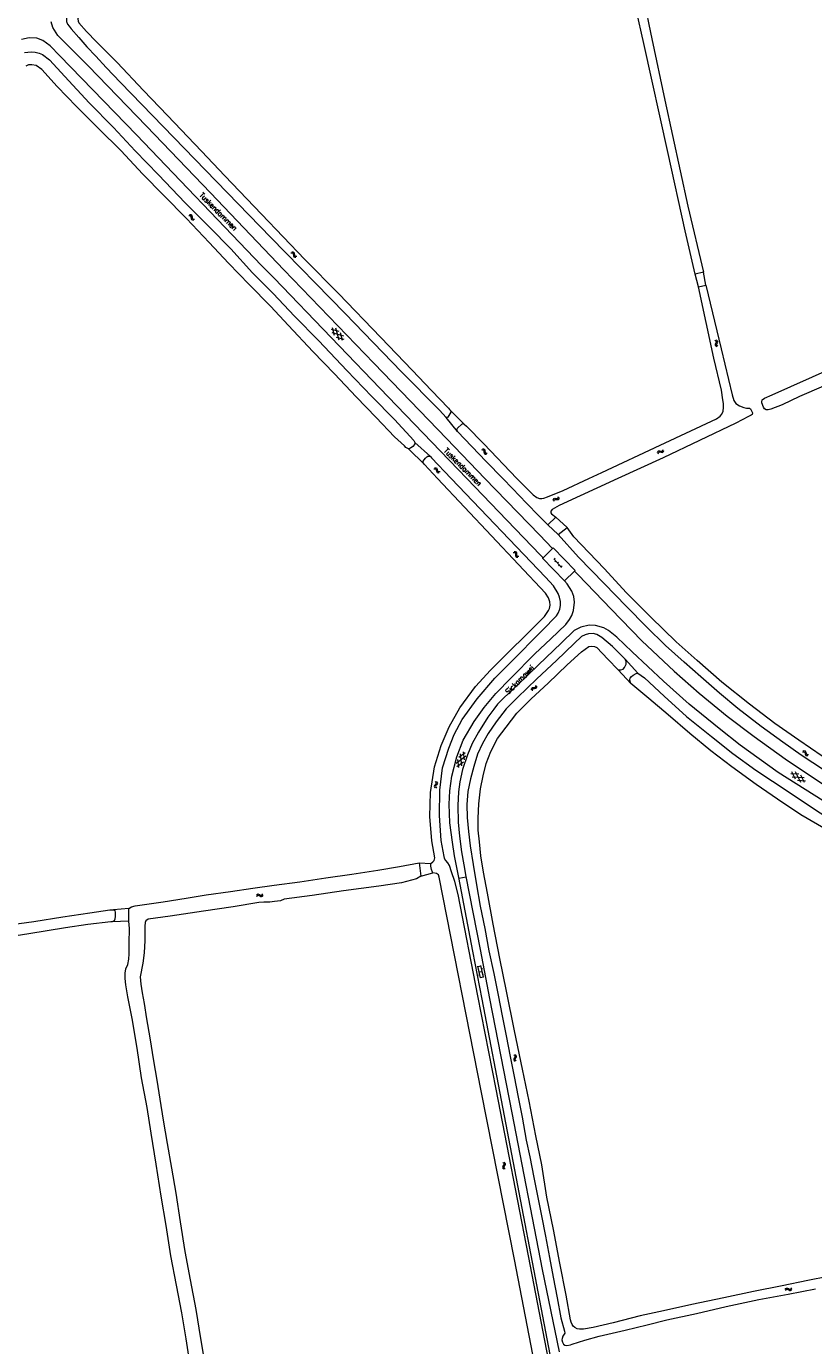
# Model space of a CAD drawing. Header units: metres. Extents: x 189705 to 199106, y 581686 to 588448.
# Tile 95 of 256: x 190388 to 190686, y 587172 to 587671. Entities that reach past the tile are written whole.
import ezdxf

# ---------------------------------------------------------------- set-up
doc = ezdxf.new("R2010")
doc.units = ezdxf.units.M
doc.layers.add('B-WA-OG-GBKN-G', color=7, linetype='Continuous', lineweight=18)
doc.styles.add('Style-STANDARD', font='STANDARD.shx')

msp = doc.modelspace()

# ---------------------------------------------------------------- linework, layer by layer
at = {"layer": 'B-WA-OG-GBKN-G'}
for p, q in [((190449.435, 587599.494), (190449.842, 587599.469)), ((190449.78, 587599.852), (190450.187, 587599.829)), ((190449.842, 587599.469), (190450.14, 587599.331)), ((190450.14, 587599.331), (190450.29, 587599.042)), ((190450.187, 587599.829), (190450.485, 587599.694)), ((190450.29, 587599.042), (190450.338, 587598.63)), ((190450.338, 587598.63), (190450.378, 587598.223)), ((190450.378, 587598.223), (190450.526, 587597.93)), ((190450.485, 587599.694), (190450.64, 587599.393)), ((190450.526, 587597.93), (190450.832, 587597.789)), ((190450.64, 587599.393), (190450.681, 587598.988)), ((190450.681, 587598.988), (190450.724, 587598.582)), ((190450.724, 587598.582), (190450.872, 587598.288)), ((190450.872, 587598.288), (190451.177, 587598.146)), ((190451.177, 587598.146), (190451.585, 587598.122)), ((190450.832, 587597.789), (190451.24, 587597.765)), ((190488.096, 587585.416), (190488.503, 587585.404)), ((190488.43, 587585.784), (190488.837, 587585.775)), ((190488.503, 587585.404), (190488.806, 587585.276)), ((190488.806, 587585.276), (190488.965, 587584.991)), ((190488.837, 587585.775), (190489.139, 587585.65)), ((190488.965, 587584.991), (190489.026, 587584.581)), ((190489.026, 587584.581), (190489.078, 587584.176)), ((190489.078, 587584.176), (190489.236, 587583.887)), ((190489.139, 587585.65), (190489.304, 587585.354)), ((190489.236, 587583.887), (190489.547, 587583.756)), ((190489.304, 587585.354), (190489.358, 587584.95)), ((190489.358, 587584.95), (190489.413, 587584.546)), ((190489.413, 587584.546), (190489.571, 587584.257)), ((190489.547, 587583.756), (190489.955, 587583.745)), ((190489.571, 587584.257), (190489.88, 587584.124)), ((190489.88, 587584.124), (190490.289, 587584.113)), ((190503.324, 587556.524), (190506.27, 587555.732)), ((190503.544, 587555.21), (190507.983, 587554.016)), ((190504.643, 587554.109), (190503.857, 587557.056)), ((190506.357, 587552.392), (190505.171, 587556.832)), ((190505.254, 587553.495), (190508.2, 587552.702)), ((190507.668, 587552.171), (190506.88, 587555.121)), ((190648.526, 587552.335), (190648.868, 587552.114)), ((190648.729, 587550.766), (190648.715, 587550.437)), ((190648.715, 587550.437), (190648.914, 587550.164)), ((190648.892, 587551.139), (190648.729, 587550.766)), ((190648.868, 587552.114), (190649.062, 587551.848)), ((190649.051, 587551.523), (190648.892, 587551.139)), ((190648.914, 587550.164), (190649.258, 587549.944)), ((190649.001, 587552.478), (190649.345, 587552.26)), ((190649.062, 587551.848), (190649.051, 587551.523)), ((190649.206, 587550.91), (190649.192, 587550.581)), ((190649.192, 587550.581), (190649.389, 587550.308)), ((190649.367, 587551.285), (190649.206, 587550.91)), ((190649.345, 587552.26), (190649.54, 587551.997)), ((190649.528, 587551.659), (190649.367, 587551.285)), ((190649.389, 587550.308), (190649.734, 587550.088)), ((190649.54, 587551.997), (190649.528, 587551.659)), ((190560.231, 587510.924), (190560.638, 587510.908)), ((190560.568, 587511.289), (190560.975, 587511.276)), ((190560.638, 587510.908), (190560.94, 587510.777)), ((190560.94, 587510.777), (190561.096, 587510.491)), ((190560.975, 587511.276), (190561.276, 587511.148)), ((190561.096, 587510.491), (190561.154, 587510.08)), ((190561.154, 587510.08), (190561.203, 587509.675)), ((190561.203, 587509.675), (190561.358, 587509.385)), ((190561.276, 587511.148), (190561.438, 587510.851)), ((190561.358, 587509.385), (190561.668, 587509.251)), ((190561.438, 587510.851), (190561.489, 587510.447)), ((190561.489, 587510.447), (190561.541, 587510.042)), ((190561.541, 587510.042), (190561.696, 587509.752)), ((190561.668, 587509.251), (190562.076, 587509.237)), ((190561.696, 587509.752), (190562.004, 587509.617)), ((190562.004, 587509.617), (190562.413, 587509.602)), ((190626.847, 587509.803), (190626.99, 587510.185)), ((190626.99, 587510.185), (190627.208, 587510.429)), ((190627.085, 587509.367), (190627.231, 587509.748)), ((190627.208, 587510.429), (190627.542, 587510.487)), ((190627.231, 587509.748), (190627.451, 587509.991)), ((190627.451, 587509.991), (190627.773, 587510.047)), ((190627.542, 587510.487), (190627.941, 587510.405)), ((190627.773, 587510.047), (190628.18, 587509.969)), ((190627.941, 587510.405), (190628.341, 587510.324)), ((190628.18, 587509.969), (190628.579, 587509.886)), ((190628.341, 587510.324), (190628.666, 587510.377)), ((190628.579, 587509.886), (190628.904, 587509.939)), ((190628.666, 587510.377), (190628.893, 587510.626)), ((190628.893, 587510.626), (190629.038, 587511.008)), ((190628.904, 587509.939), (190629.13, 587510.189)), ((190629.13, 587510.189), (190629.275, 587510.572)), ((190542.185, 587503.652), (190542.59, 587503.695)), ((190542.466, 587504.062), (190542.871, 587504.107)), ((190542.59, 587503.695), (190542.907, 587503.608)), ((190542.871, 587504.107), (190543.187, 587504.024)), ((190542.907, 587503.608), (190543.103, 587503.348)), ((190543.103, 587503.348), (190543.219, 587502.949)), ((190543.187, 587504.024), (190543.39, 587503.752)), ((190543.39, 587503.752), (190543.498, 587503.36)), ((190543.498, 587503.36), (190543.607, 587502.967)), ((190543.219, 587502.949), (190543.325, 587502.555)), ((190543.325, 587502.555), (190543.52, 587502.29)), ((190543.52, 587502.29), (190543.846, 587502.202)), ((190543.607, 587502.967), (190543.802, 587502.701)), ((190543.802, 587502.701), (190544.127, 587502.612)), ((190543.846, 587502.202), (190544.252, 587502.246)), ((190544.127, 587502.612), (190544.533, 587502.656)), ((190589.306, 587492.79), (190589.417, 587493.184)), ((190587.342, 587491.79), (190587.451, 587492.183)), ((190587.451, 587492.183), (190587.646, 587492.445)), ((190587.617, 587491.377), (190587.729, 587491.769)), ((190587.646, 587492.445), (190587.974, 587492.532)), ((190587.729, 587491.769), (190587.927, 587492.03)), ((190587.927, 587492.03), (190588.242, 587492.115)), ((190587.974, 587492.532), (190588.378, 587492.486)), ((190588.242, 587492.115), (190588.655, 587492.074)), ((190588.378, 587492.486), (190588.784, 587492.441)), ((190588.655, 587492.074), (190589.06, 587492.026)), ((190588.784, 587492.441), (190589.102, 587492.523)), ((190589.06, 587492.026), (190589.379, 587492.108)), ((190589.102, 587492.523), (190589.306, 587492.79)), ((190589.379, 587492.108), (190589.582, 587492.377)), ((190589.582, 587492.377), (190589.693, 587492.77)), ((190572.247, 587472.079), (190572.652, 587472.034)), ((190572.608, 587472.419), (190573.013, 587472.378)), ((190572.652, 587472.034), (190572.943, 587471.883)), ((190572.943, 587471.883), (190573.079, 587471.586)), ((190573.013, 587472.378), (190573.305, 587472.229)), ((190573.079, 587471.586), (190573.108, 587471.173)), ((190573.108, 587471.173), (190573.128, 587470.765)), ((190573.128, 587470.765), (190573.263, 587470.465)), ((190573.263, 587470.465), (190573.562, 587470.31)), ((190573.305, 587472.229), (190573.446, 587471.921)), ((190573.446, 587471.921), (190573.468, 587471.515)), ((190573.468, 587471.515), (190573.491, 587471.107)), ((190573.491, 587471.107), (190573.626, 587470.807)), ((190573.562, 587470.31), (190573.969, 587470.266)), ((190573.626, 587470.807), (190573.924, 587470.65)), ((190573.924, 587470.65), (190574.33, 587470.607)), ((190587.583, 587469.662), (190590.53, 587466.394)), ((190588.089, 587469.848), (190587.717, 587469.513)), ((190588.387, 587468.771), (190588.016, 587468.436)), ((190589.428, 587468.363), (190589.057, 587468.028)), ((190589.726, 587467.285), (190589.355, 587466.951)), ((190590.767, 587466.878), (190590.396, 587466.543)), ((190579.129, 587420.064), (190579.153, 587420.471)), ((190579.153, 587420.471), (190579.289, 587420.768)), ((190579.289, 587420.768), (190579.591, 587420.922)), ((190579.484, 587419.717), (190579.512, 587420.124)), ((190579.512, 587420.124), (190579.651, 587420.421)), ((190579.591, 587420.922), (190579.996, 587420.961)), ((190579.651, 587420.421), (190579.941, 587420.57)), ((190579.941, 587420.57), (190580.353, 587420.616)), ((190579.996, 587420.961), (190580.402, 587421.002)), ((190580.353, 587420.616), (190580.759, 587420.654)), ((190580.402, 587421.002), (190580.696, 587421.149)), ((190580.696, 587421.149), (190580.84, 587421.454)), ((190580.759, 587420.654), (190581.054, 587420.801)), ((190580.84, 587421.454), (190580.866, 587421.862)), ((190581.054, 587420.801), (190581.196, 587421.107)), ((190581.196, 587421.107), (190581.222, 587421.515)), ((190554.364, 587394.991), (190550.674, 587392.251)), ((190551.642, 587390.648), (190551.291, 587393.678)), ((190554.085, 587396.292), (190551.634, 587394.471)), ((190552.782, 587391.337), (190552.254, 587395.904)), ((190553.745, 587393.559), (190553.395, 587396.59)), ((190681.696, 587396.625), (190682.101, 587396.671)), ((190681.973, 587397.037), (190682.378, 587397.086)), ((190682.101, 587396.671), (190682.418, 587396.587)), ((190682.378, 587397.086), (190682.695, 587397.005)), ((190682.418, 587396.587), (190682.616, 587396.328)), ((190682.616, 587396.328), (190682.736, 587395.931)), ((190682.695, 587397.005), (190682.9, 587396.736)), ((190682.736, 587395.931), (190682.845, 587395.538)), ((190682.845, 587395.538), (190683.043, 587395.275)), ((190682.9, 587396.736), (190683.011, 587396.344)), ((190683.011, 587396.344), (190683.124, 587395.952)), ((190683.043, 587395.275), (190683.369, 587395.189)), ((190683.124, 587395.952), (190683.321, 587395.688)), ((190683.321, 587395.688), (190683.646, 587395.601)), ((190683.369, 587395.189), (190683.775, 587395.237)), ((190683.646, 587395.601), (190684.052, 587395.649)), ((190553.4, 587392.765), (190550.951, 587390.947)), ((190677.324, 587388.428), (190680.369, 587388.253)), ((190679.107, 587386.333), (190677.737, 587389.058)), ((190681.134, 587385), (190679.069, 587389.107)), ((190542.438, 587383.902), (190542.323, 587383.593)), ((190542.323, 587383.593), (190542.428, 587383.273)), ((190542.708, 587384.207), (190542.438, 587383.902)), ((190542.978, 587384.523), (190542.708, 587384.207)), ((190542.729, 587385.457), (190542.987, 587385.142)), ((190542.936, 587383.892), (190542.822, 587383.583)), ((190542.822, 587383.583), (190542.925, 587383.263)), ((190543.205, 587384.199), (190542.936, 587383.892)), ((190543.088, 587384.83), (190542.978, 587384.523)), ((190542.987, 587385.142), (190543.088, 587384.83)), ((190543.474, 587384.505), (190543.205, 587384.199)), ((190543.225, 587385.447), (190543.485, 587385.134)), ((190543.589, 587384.823), (190543.474, 587384.505)), ((190543.485, 587385.134), (190543.589, 587384.823)), ((190677.806, 587387.187), (190682.396, 587386.922)), ((190679.83, 587385.856), (190682.876, 587385.68)), ((190682.463, 587385.051), (190681.091, 587387.779)), ((190542.428, 587383.273), (190542.688, 587382.957)), ((190542.925, 587383.263), (190543.185, 587382.948)), ((190475.035, 587342.39), (190475.286, 587342.71)), ((190475.131, 587341.902), (190475.384, 587342.221)), ((190475.286, 587342.71), (190475.568, 587342.878)), ((190475.384, 587342.221), (190475.668, 587342.387)), ((190475.568, 587342.878), (190475.903, 587342.833)), ((190475.668, 587342.387), (190475.991, 587342.344)), ((190475.903, 587342.833), (190476.259, 587342.635)), ((190475.991, 587342.344), (190476.356, 587342.148)), ((190476.259, 587342.635), (190476.616, 587342.437)), ((190476.356, 587342.148), (190476.712, 587341.948)), ((190476.616, 587342.437), (190476.942, 587342.391)), ((190476.712, 587341.948), (190477.038, 587341.901)), ((190476.942, 587342.391), (190477.233, 587342.559)), ((190477.038, 587341.901), (190477.329, 587342.072)), ((190477.233, 587342.559), (190477.486, 587342.88)), ((190477.329, 587342.072), (190477.582, 587342.393)), ((190558.8, 587314.418), (190559.093, 587314.48)), ((190559.804, 587311.104), (190558.857, 587315.605)), ((190558.898, 587315.409), (190560.072, 587315.656)), ((190559.33, 587313.354), (190560.504, 587313.601)), ((190560.978, 587311.351), (190560.031, 587315.852)), ((190560.288, 587314.629), (190560.582, 587314.691)), ((190559.273, 587312.169), (190559.567, 587312.231)), ((190559.763, 587311.299), (190560.937, 587311.546)), ((190560.72, 587312.576), (190561.014, 587312.638)), ((190572.414, 587282.068), (190572.735, 587281.816)), ((190572.469, 587280.487), (190572.424, 587280.161)), ((190572.424, 587280.161), (190572.596, 587279.871)), ((190572.666, 587280.844), (190572.469, 587280.487)), ((190572.596, 587279.871), (190572.919, 587279.62)), ((190572.861, 587281.21), (190572.666, 587280.844)), ((190572.735, 587281.816), (190572.902, 587281.534)), ((190572.902, 587281.534), (190572.861, 587281.21)), ((190572.901, 587282.167), (190573.223, 587281.917)), ((190572.957, 587280.586), (190572.913, 587280.26)), ((190572.913, 587280.26), (190573.083, 587279.97)), ((190573.153, 587280.944), (190572.957, 587280.586)), ((190573.083, 587279.97), (190573.405, 587279.718)), ((190573.349, 587281.301), (190573.153, 587280.944)), ((190573.223, 587281.917), (190573.392, 587281.637)), ((190573.392, 587281.637), (190573.349, 587281.301)), ((190568.253, 587239.766), (190568.188, 587239.443)), ((190568.188, 587239.443), (190568.341, 587239.143)), ((190568.473, 587240.11), (190568.253, 587239.766)), ((190568.298, 587241.347), (190568.602, 587241.076)), ((190568.341, 587239.143), (190568.647, 587238.872)), ((190568.69, 587240.463), (190568.473, 587240.11)), ((190568.602, 587241.076), (190568.751, 587240.783)), ((190568.747, 587239.834), (190568.682, 587239.511)), ((190568.682, 587239.511), (190568.833, 587239.211)), ((190568.751, 587240.783), (190568.69, 587240.463)), ((190568.964, 587240.179), (190568.747, 587239.834)), ((190568.79, 587241.415), (190569.096, 587241.146)), ((190568.833, 587239.211), (190569.139, 587238.94)), ((190569.182, 587240.523), (190568.964, 587240.179)), ((190569.096, 587241.146), (190569.247, 587240.855)), ((190569.247, 587240.855), (190569.182, 587240.523)), ((190675.432, 587193.654), (190675.71, 587193.828)), ((190675.71, 587193.828), (190676.046, 587193.791)), ((190676.046, 587193.791), (190676.406, 587193.601)), ((190677.382, 587193.549), (190677.628, 587193.876)), ((190675.189, 587193.328), (190675.432, 587193.654)), ((190675.296, 587192.843), (190675.542, 587193.167)), ((190675.542, 587193.167), (190675.821, 587193.34)), ((190675.821, 587193.34), (190676.146, 587193.305)), ((190676.146, 587193.305), (190676.515, 587193.117)), ((190676.406, 587193.601), (190676.768, 587193.412)), ((190676.515, 587193.117), (190676.876, 587192.925)), ((190676.768, 587193.412), (190677.095, 587193.374)), ((190676.876, 587192.925), (190677.203, 587192.887)), ((190677.095, 587193.374), (190677.382, 587193.549)), ((190677.203, 587192.887), (190677.489, 587193.064)), ((190677.489, 587193.064), (190677.735, 587193.391))]:
    msp.add_line(p, q, dxfattribs=at)
at = {"layer": 'B-WA-OG-GBKN-G', "flags": 128}
for points in [[(190641.16, 587577.261), (190637.256, 587593.689), (190630.873, 587622.904), (190621.717, 587664.59), (190613.007, 587703.249), (190607.033, 587728.214), (190600.306, 587758.248), (190593.575, 587788.685)], [(190597.011, 587789.684), (190598.93, 587780.53), (190607.021, 587744.754), (190616.277, 587704.472), (190619.364, 587691.774), (190620.718, 587686.839), (190621.737, 587682.362), (190622.129, 587679.504), (190622.673, 587676.326), (190623.51, 587671.768), (190624.75, 587666.269), (190629.636, 587643.084), (190638.355, 587603.033), (190644.287, 587578.021)], [(190415.418, 587685.985), (190413.017, 587684.894), (190410.79, 587683.547), (190409.098, 587682.219), (190406.352, 587679.861), (190403.926, 587676.584), (190403.377, 587675.243), (190403.186, 587674.051), (190403.172, 587672.83), (190403.618, 587671.859), (190404.143, 587671.065), (190404.921, 587670.115), (190407.908, 587666.775), (190410.919, 587663.282), (190414.259, 587659.71), (190418.202, 587655.52), (190423.628, 587649.787), (190439.733, 587633.099), (190455.765, 587616.642)], [(190431.781, 587685.646), (190425.595, 587684.527), (190421.75, 587683.746), (190418.669, 587683.034), (190416.069, 587682.14), (190413.466, 587680.966), (190411.779, 587679.785), (190410.014, 587678.351), (190409.245, 587677.235), (190408.343, 587676.076), (190407.693, 587674.812), (190407.529, 587673.822), (190407.571, 587673.008), (190407.817, 587672.293), (190410.806, 587669.131), (190414.524, 587665.173), (190422.316, 587657.379), (190432.262, 587646.788), (190441.386, 587637.326), (190454.293, 587623.818), (190463.141, 587614.462), (190477.032, 587599.929)], [(190561.55, 587500), (190547.143, 587515.001), (190519.53, 587543.594), (190485.486, 587578.897), (190457.677, 587608.077), (190433.432, 587633.325), (190411.423, 587656.132), (190399.96, 587667.503), (190397.954, 587670.644), (190397.336, 587672.734)], [(190554.672, 587500), (190524.929, 587530.946), (190481.791, 587575.813), (190476.964, 587580.521), (190429.658, 587629.937), (190400.638, 587659.919), (190396.984, 587663.659), (190394.229, 587665.666), (190391.922, 587666.524), (190389.102, 587666.649), (190386.173, 587666.012)], [(190387.335, 587661.111), (190389.753, 587661.365), (190391.287, 587661.243), (190392.838, 587660.921), (190394.157, 587660.362), (190396.721, 587658.412), (190402.49, 587652.092), (190411.731, 587642.059), (190421.013, 587632.793), (190429.202, 587623.943), (190438.008, 587614.821), (190448.104, 587604.314), (190457.329, 587595.029), (190465.333, 587586.818), (190473.546, 587577.762), (190481.43, 587569.92), (190489.478, 587561.445), (190498.638, 587552.069), (190509.26, 587540.916), (190518.778, 587531.049), (190527.347, 587522.27), (190534.599, 587514.397), (190535.053, 587513.596)], [(190393.793, 587654.711), (190391.705, 587656.176), (190390.108, 587656.53), (190388.792, 587656.432), (190387.747, 587655.992)], [(190532.633, 587511.26), (190531.611, 587511.779), (190531.046, 587512.31), (190527.328, 587515.715), (190520.39, 587523.135), (190512.867, 587530.867), (190504.607, 587539.536), (190496.353, 587548.005), (190487.137, 587557.826), (190480.328, 587565.193), (190472.292, 587573.385), (190464.551, 587581.395), (190457.222, 587589.242), (190448.59, 587598.408), (190440.033, 587607.079), (190431.945, 587615.232), (190423.807, 587623.926), (190415.295, 587632.364), (190407.002, 587640.769), (190399.704, 587648.268), (190393.793, 587654.711)], [(190546.853, 587523.115), (190544.291, 587525.89), (190529.915, 587540.371), (190508.634, 587562.407), (190480.565, 587591.107), (190455.765, 587616.642)], [(190477.032, 587599.929), (190493.334, 587582.899), (190506.152, 587569.936), (190522.08, 587553.378), (190533.963, 587540.934), (190541.274, 587533.298), (190547.731, 587526.638), (190548.183, 587526.15)], [(190644.287, 587578.021), (190641.16, 587577.261)], [(190645.093, 587573.167), (190644.287, 587578.021)], [(190645.093, 587573.167), (190650.962, 587548.991), (190655.116, 587531.631), (190655.767, 587529.474), (190656.499, 587528.42), (190657.898, 587527.553), (190659.527, 587526.904), (190660.519, 587526.669), (190661.65, 587526.607), (190662.05, 587526.367), (190662.221, 587526.092), (190662.761, 587524.894), (190662.638, 587524.265), (190662.317, 587523.994), (190661.328, 587523.453), (190656.55, 587520.912), (190629.006, 587507.839), (190611.87, 587500)], [(190642.342, 587572.52), (190641.16, 587577.261)], [(190642.342, 587572.52), (190645.093, 587573.167)], [(190600.878, 587500), (190605.743, 587502.232), (190627.796, 587512.558), (190649.181, 587522.559), (190650.502, 587523.554), (190651.164, 587524.362), (190651.691, 587525.453), (190651.882, 587526.82), (190651.874, 587528.334), (190651.62, 587529.814), (190651.005, 587533.467), (190648.221, 587545.49), (190642.342, 587572.52)], [(190697.876, 587538.487), (190680.603, 587530.994), (190673.996, 587527.863), (190669.771, 587526.295), (190668.702, 587526.038), (190668.447, 587525.994), (190667.918, 587526.034), (190667.364, 587526.411), (190666.939, 587526.971), (190666.329, 587528.598), (190666.332, 587529.009), (190666.474, 587529.802), (190667.281, 587530.444), (190670.259, 587531.674), (190692.55, 587541.584)], [(190548.183, 587526.15), (190548.484, 587525.765), (190548.658, 587525.407), (190548.578, 587525.052), (190547.438, 587523.184), (190547.183, 587523.085), (190546.853, 587523.115)], [(190551.195, 587517.746), (190546.853, 587523.115)], [(190553.713, 587520.603), (190548.183, 587526.15)], [(190551.195, 587517.746), (190550.962, 587518.395), (190551.112, 587519.033), (190552.737, 587520.618), (190553.249, 587520.761), (190553.713, 587520.603)], [(190553.713, 587520.603), (190554.592, 587519.749), (190561.098, 587513.064), (190573.612, 587500)], [(190535.053, 587513.596), (190534.863, 587512.823), (190534.274, 587512.072), (190533.42, 587511.45), (190532.633, 587511.26)], [(190540.892, 587508.336), (190535.053, 587513.596)], [(190568.303, 587500), (190562.057, 587506.463), (190551.195, 587517.746)], [(190538.62, 587505.261), (190532.633, 587511.26)], [(190538.62, 587505.261), (190538.245, 587505.799), (190538.121, 587506.105), (190538.151, 587506.512), (190538.513, 587507.016), (190539.029, 587507.671), (190539.594, 587508.173), (190539.952, 587508.398), (190540.462, 587508.519), (190540.892, 587508.336)], [(190540.892, 587508.336), (190541.369, 587507.847), (190548.815, 587500)], [(190543.624, 587500), (190538.62, 587505.261)], [(190541.06, 587354.36), (190541.86, 587354.98), (190542.3, 587355.58), (190542.56, 587356.49), (190541.45, 587362.97), (190540.64, 587372.12), (190540.89, 587381.23), (190542.46, 587390.95), (190544.93, 587399.01), (190548.04, 587406.12), (190551.99, 587413.32), (190558.01, 587421.39), (190563.665, 587427.523), (190584.07, 587447.829), (190585.61, 587450.03), (190585.95, 587450.81), (190586.235, 587452.044), (190586.16, 587453.315), (190585.65, 587454.88), (190584.44, 587456.64), (190543.624, 587500)], [(190583.31, 587442.661), (190588.6, 587448.04), (190589.282, 587449.068), (190589.919, 587450.541), (190590.149, 587451.964), (190590.1, 587453.463), (190589.796, 587455.166), (190589.3, 587456.49), (190587.46, 587459.36), (190584.43, 587462.69), (190548.815, 587500)], [(190583.54, 587470.059), (190582.56, 587471.07), (190569.79, 587484.22), (190554.672, 587500)], [(190561.55, 587500), (190582.14, 587478.67), (190587.118, 587473.531)], [(190585.366, 587482.501), (190581.949, 587485.89), (190577.32, 587490.701), (190571.951, 587496.226), (190568.303, 587500)], [(190573.612, 587500), (190575.203, 587498.339), (190579.734, 587493.83), (190581.132, 587492.808), (190582.215, 587492.427), (190583.082, 587492.43), (190583.84, 587492.598), (190585.212, 587493.027), (190591.121, 587495.524), (190600.878, 587500)], [(190611.87, 587500), (190589.685, 587489.851), (190586.969, 587488.256), (190586.51, 587487.627), (190586.479, 587487.066), (190586.722, 587486.59), (190588.42, 587485.446)], [(190585.366, 587482.501), (190588.42, 587485.446)], [(190592.678, 587481.422), (190588.42, 587485.446)], [(190589.262, 587478.794), (190585.366, 587482.501)], [(190589.262, 587478.794), (190592.678, 587481.422)], [(190690.083, 587389.59), (190681.229, 587395.368), (190674.219, 587400.24), (190666.087, 587406.197), (190657.247, 587413.052), (190650.325, 587418.856), (190643.196, 587425.043), (190636.902, 587430.494), (190629.82, 587436.863), (190622.669, 587443.87), (190615.121, 587451.538), (190606.614, 587460.352), (190596.986, 587470.241), (190589.262, 587478.794)], [(190689.143, 587395.036), (190680.298, 587401.088), (190671.23, 587407.381), (190661.629, 587414.672), (190651.169, 587422.989), (190641.823, 587431.129), (190633.87, 587438.233), (190624.272, 587447.556), (190615.152, 587456.744), (190606.616, 587465.94), (190595.129, 587477.902), (190592.678, 587481.422)], [(190583.54, 587470.059), (190587.118, 587473.531)], [(190587.118, 587473.531), (190587.344, 587473.75)], [(190587.344, 587473.75), (190595.666, 587465.174)], [(190583.325, 587469.851), (190583.54, 587470.059)], [(190583.325, 587469.851), (190591.646, 587461.274)], [(190591.706, 587461.332), (190595.433, 587464.948)], [(190595.433, 587464.948), (190595.666, 587465.174)], [(190595.433, 587464.948), (190596.77, 587463.57), (190609.31, 587450.6), (190620.89, 587438.62), (190633.13, 587427.09), (190642.57, 587418.85), (190653.25, 587410.07), (190663.47, 587402.37), (190675.1, 587393.95), (190691.61, 587383.06)], [(190586.22, 587168.62), (190568.93, 587258.89), (190560.45, 587303.14), (190556.99, 587321.2), (190551.66, 587349.04), (190550.023, 587357.308), (190549.215, 587362.467), (190548.231, 587369.785), (190548.06, 587376.773), (190548.21, 587381.83), (190548.98, 587387.43), (190550.95, 587394.74), (190553.36, 587401), (190557.4, 587408.08), (190561.22, 587413.44), (190565.65, 587418.63), (190571.49, 587424.62), (190580.37, 587433.72), (190586.49, 587439.39), (190592.099, 587444.848), (190593.499, 587446.625), (190594.47, 587448.13), (190595.05, 587450.12), (190595.38, 587453.29), (190595.12, 587455.42), (190594.44, 587457.34), (190592.72, 587460.13), (190591.706, 587461.332)], [(190591.646, 587461.274), (190591.706, 587461.332)], [(190689.5, 587378.1), (190672.52, 587388.83), (190658.16, 587399.11), (190650.13, 587405.45), (190638.83, 587414.7), (190629.08, 587423.32), (190617.28, 587434.48), (190611.46, 587439.98), (190608.34, 587442.54), (190606.53, 587443.53), (190603.39, 587444.42), (190601.01, 587444.55), (190597.81, 587443.82), (190595.37, 587442.48), (190590.55, 587437.88), (190581.64, 587429.36), (190573.94, 587422), (190568.71, 587416.99), (190566.31, 587414.7), (190564.91, 587412.78), (190562.66, 587409.7), (190559.05, 587404.02), (190556.68, 587399.83), (190554.97, 587395.54), (190553.05, 587390), (190552.01, 587385.23), (190551.56, 587381.54), (190551.32, 587376.39), (190551.37, 587369.99), (190551.85, 587364.75), (190552.66, 587358.86), (190553.56, 587353.93), (190554.36, 587349.48), (190559.71, 587321.88), (190563.29, 587303.36), (190571.69, 587260.03), (190583.16, 587200.87), (190589.67, 587169.63)], [(190588.368, 587152.459), (190578.04, 587206.02), (190565.75, 587269.06), (190558.91, 587304.4), (190551.45, 587342.69), (190550.09, 587347.57), (190548.94, 587351.23), (190548.12, 587353.58), (190547.5, 587354.68), (190546.7, 587355.55), (190546.35, 587356.04), (190546.18, 587356.4), (190546.06, 587357.06), (190544.97, 587363.1), (190544.32, 587372.56), (190544.41, 587382.18), (190545.48, 587390.62), (190547.85, 587397.98), (190549.89, 587403.16), (190552.92, 587408.81), (190558.57, 587416.69), (190565.289, 587424.447), (190571.141, 587430.285), (190583.31, 587442.661)], [(190614.621, 587431.722), (190609.81, 587436.455), (190605.776, 587439.927), (190603.928, 587441.021), (190602.508, 587441.366), (190600.691, 587441.268), (190599.504, 587440.896), (190598.108, 587440.21), (190595.264, 587437.601), (190588.575, 587431.187), (190581.182, 587424.223), (190573.871, 587417.143), (190569.631, 587412.844), (190565.735, 587408.027), (190562.775, 587403.572), (190560.657, 587399.773), (190558.756, 587395.684), (190557.361, 587391.134), (190556.048, 587386.403), (190555.069, 587381.593), (190554.747, 587376.649), (190554.856, 587371.748), (190555.271, 587366.478), (190555.924, 587361.013), (190557.037, 587353.98), (190558.351, 587346.334), (190559.778, 587338.23), (190561.454, 587329.77), (190563.034, 587321.33)], [(190560.885, 587387.575), (190562.03, 587392.204), (190563.728, 587396.778), (190566.266, 587401.662), (190569.559, 587405.928), (190573.664, 587411.233), (190579.09, 587416.729), (190585.408, 587422.54), (190592.628, 587429.563), (190598.057, 587434.402), (190600.884, 587436.469), (190601.974, 587436.597), (190603.003, 587436.507), (190603.947, 587436.114), (190608.084, 587431.618), (190612.018, 587427.644)], [(190612.018, 587427.644), (190612.919, 587427.625), (190613.842, 587427.909), (190614.348, 587428.517), (190614.994, 587429.775), (190615.001, 587430.831), (190614.621, 587431.722)], [(190619.454, 587426.442), (190614.621, 587431.722)], [(190616.717, 587422.5), (190612.018, 587427.644)], [(190616.717, 587422.5), (190616.415, 587423.68), (190616.386, 587424.041), (190616.543, 587424.459), (190617.063, 587425.125), (190617.626, 587425.636), (190618.751, 587426.26), (190619.454, 587426.442)], [(190619.454, 587426.442), (190621.928, 587424.61), (190629.403, 587417.631), (190637.827, 587410.047), (190647.262, 587402.489), (190655.358, 587395.963), (190664.094, 587389.659), (190676.66, 587381.371), (190687.425, 587374.197), (190697.788, 587367.778), (190708.337, 587362.035), (190718.918, 587356.343), (190729.723, 587351.416), (190740.016, 587346.898), (190750.472, 587342.726), (190761.605, 587338.711)], [(190691.253, 587366.914), (190681.072, 587372.783), (190672.238, 587378.696), (190664.129, 587384.313), (190655.022, 587390.962), (190647.013, 587397.049), (190639.052, 587403.548), (190630.901, 587410.582), (190623.505, 587416.775), (190616.717, 587422.5)], [(190691.407, 587198.228), (190683.733, 587196.636), (190674.061, 587194.679), (190663.17, 587192.452), (190651.892, 587190.144), (190639.845, 587187.546), (190629.153, 587185.228), (190620.286, 587183.29), (190610.087, 587180.634), (190602.464, 587178.875), (190598.821, 587178.255), (190597.346, 587178.265), (190596.427, 587178.4), (190595.567, 587178.895), (190594.991, 587179.446), (190594.512, 587180.036), (190594.144, 587180.914), (190593.97, 587181.765), (190592.286, 587191.081), (190589.843, 587203.243), (190587.442, 587215.945), (190585.012, 587228.228), (190583.032, 587240.374), (190580.793, 587251.426), (190578.265, 587264.438), (190575.713, 587276.619), (190572.737, 587291.07), (190569.694, 587306.107), (190567.123, 587318.456), (190564.608, 587331.481), (190562.51, 587343.228), (190561.004, 587351.139), (190559.989, 587357.315), (190559.425, 587362.574), (190559.035, 587366.974), (190559.034, 587371.534), (190559.211, 587376.942), (190559.88, 587382.611), (190560.885, 587387.575)], [(190426.783, 587337.364), (190427.81, 587337.953), (190429.217, 587338.341), (190439.722, 587339.91), (190448.486, 587341.267), (190455.987, 587342.501), (190465.299, 587343.849), (190473.65, 587345.028), (190481.788, 587346.194), (190491.441, 587347.438), (190501.359, 587348.977), (190511.174, 587350.401), (190521.06, 587351.915), (190529.167, 587353.236), (190536.687, 587354.586)], [(190536.687, 587354.586), (190537.222, 587349.582)], [(190536.687, 587354.586), (190541.06, 587354.36)], [(190541.86, 587350.83), (190541.64, 587351.12), (190541.36, 587352.09), (190541.08, 587353.4), (190541.06, 587354.36)], [(190537.222, 587349.582), (190535.613, 587348.538), (190530.019, 587347.11), (190521.41, 587345.778), (190508.042, 587344.02), (190496.125, 587342.315), (190485.563, 587340.881), (190484.11, 587340.313), (190481.924, 587340), (190480.183, 587339.768), (190477.85, 587339.745), (190475.993, 587339.617), (190466.216, 587338.026), (190455.015, 587336.362), (190442.356, 587334.434), (190434.037, 587333.359), (190433.203, 587332.737), (190432.93, 587332.1), (190432.834, 587330.644), (190432.781, 587325.275), (190432.562, 587320.623), (190432.005, 587316.758), (190431.018, 587311.464), (190431.29, 587308.763), (190431.8, 587305.525), (190432.563, 587301.456), (190433.494, 587295.638), (190434.703, 587288.48), (190436.112, 587279.709), (190437.391, 587272.453), (190438.503, 587265.256), (190439.76, 587257.253), (190441.214, 587248.463), (190442.859, 587239.188), (190444.504, 587229.695), (190446.213, 587218.886), (190447.967, 587207.607), (190449.987, 587196.977), (190452.153, 587185.709), (190453.933, 587174.714), (190455.841, 587163.472)], [(190537.222, 587349.582), (190541.86, 587350.83)], [(190581.078, 587161.466), (190572.76, 587204.56), (190560.23, 587267.74), (190544.26, 587349.27), (190543.97, 587350.1), (190543.21, 587350.63), (190541.86, 587350.83)], [(190551.709, 587348.784), (190554.391, 587349.322)], [(190336.093, 587325.106), (190337.6, 587324.829), (190339.218, 587324.842), (190344.094, 587325.635), (190350.872, 587326.691), (190360.525, 587328.089), (190370.869, 587329.53), (190380.658, 587331.032), (190390.757, 587332.5), (190401.83, 587334.254), (190412.025, 587335.715), (190419.525, 587336.871), (190420.956, 587336.852)], [(190420.956, 587336.852), (190421.419, 587336.644), (190421.635, 587335.876), (190421.604, 587334.491), (190421.497, 587333.396), (190421.204, 587332.701), (190420.481, 587332.368)], [(190426.783, 587337.364), (190420.956, 587336.852)], [(190426.809, 587332.595), (190426.783, 587337.364)], [(190420.481, 587332.368), (190419.9, 587332.293), (190411.215, 587331.258), (190402.844, 587330.015), (190388.901, 587327.77), (190376.874, 587325.917), (190363.996, 587324.105), (190353.632, 587322.452), (190340.941, 587320.453), (190339.457, 587320.04), (190338.558, 587319.283), (190337.82, 587318.512)], [(190426.809, 587332.595), (190420.481, 587332.368)], [(190450, 587164.785), (190448.506, 587174.645), (190446.772, 587184.468), (190444.81, 587194.936), (190442.714, 587206.062), (190440.897, 587217.502), (190439.06, 587228.582), (190437.103, 587240.713), (190435.191, 587252.36), (190433.689, 587262.079), (190431.543, 587273.347), (190429.873, 587284.516), (190428.048, 587295.731), (190426.399, 587303.994), (190425.637, 587308.444), (190425.356, 587310.849), (190425.403, 587312.885), (190425.661, 587314.521), (190426.351, 587316.252), (190426.759, 587318.236), (190426.851, 587320.253), (190426.879, 587322.508), (190426.899, 587324.3), (190426.958, 587326.207), (190426.971, 587327.909), (190427.024, 587329.842), (190426.809, 587332.595)], [(190563.034, 587321.33), (190564.896, 587312.779), (190566.567, 587304.576), (190568.119, 587296.793), (190569.582, 587289.198), (190571.082, 587281.351), (190572.584, 587273.826), (190574.116, 587266.075), (190575.598, 587258.428), (190577.125, 587249.77), (190578.518, 587243.398), (190580.025, 587235.577), (190581.48, 587228.754), (190582.949, 587221.088), (190584.399, 587213.498), (190585.949, 587205.432), (190587.419, 587197.991), (190588.893, 587190.106), (190590.272, 587182.549), (190591.694, 587177.569), (190591.741, 587176.808), (190591.493, 587176.353), (190591.07, 587175.647), (190590.748, 587174.69), (190590.655, 587174.253), (190590.835, 587173.292), (190591.243, 587172.632), (190591.807, 587172.21), (190592.586, 587172.134), (190593.959, 587172.376), (190594.61, 587172.559), (190599.283, 587174.086), (190604.721, 587175.563), (190614.563, 587177.855), (190622.948, 587179.917), (190630.315, 587181.775), (190641.6, 587184.205), (190652.861, 587186.841), (190665.159, 587189.425), (190676.3, 587191.476), (190686.623, 587193.488)]]:
    msp.add_lwpolyline(points, dxfattribs=at)

# ---------------------------------------------------------------- texts
at = {"layer": 'B-WA-OG-GBKN-G', "style": 'Style-STANDARD'}
for s, rotation, p in [('Tuskendammen', 314.83792, (190453.335, 587606.944)), ('Tuskendammen', 315, (190545.823, 587510.317)), ('Sickamawei', 45, (190570.454, 587418.265))]:
    msp.add_text(s, height=2, rotation=rotation, dxfattribs=at).set_placement(p)

doc.saveas('drawing.dxf')
